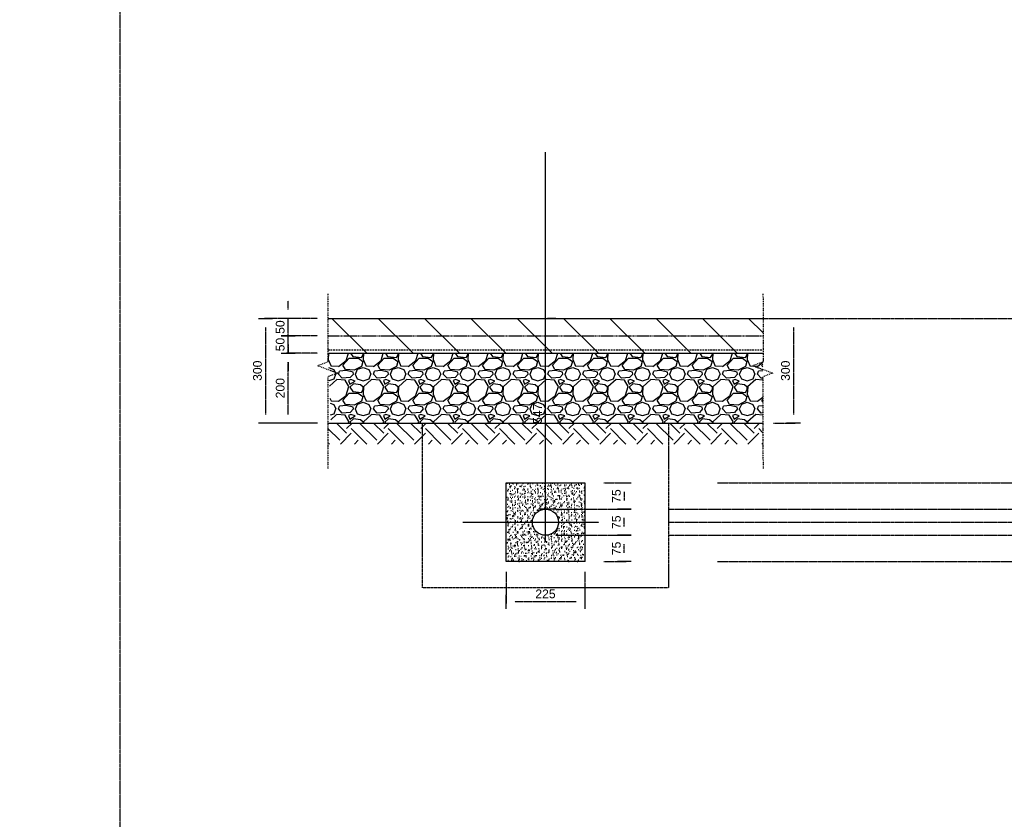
# Model space of a CAD drawing. Header units: metres. Extents: x -4024927 to 10167049, y -539908 to 13839353.
# Tile 7 of 211: x 1499160 to 1501980, y -243671 to -241380. Entities that reach past the tile are written whole.
import ezdxf

# ---------------------------------------------------------------- set-up
doc = ezdxf.new("R2010")
doc.units = ezdxf.units.M
for name, pattern in [('CENTER', [2, 1.25, -0.25, 0.25, -0.25]), ('CENTER2', [1.125, 0.75, -0.125, 0.125, -0.125]), ('CONTIUOUS', [0]), ('Dashdot', [10, 5, -2.5, 0, -2.5]), ('DASHED', [0.75, 0.5, -0.25]), ('DASHED2', [0.375, 0.25, -0.125])]:
    doc.linetypes.add(name, pattern=pattern)
for name, color, linetype in [('B-HATH-TYP4', 4, 'Continuous'), ('B-PLIN', 3, 'Continuous'), ('C-DETL-BREAKLINE', 1, 'Dashdot'), ('C-DETL-DIMS', 2, 'Continuous'), ('C-ROAD-SHAP-PATT-NEW', 7, 'Continuous'), ('E-DETL-GNRL-MISC', 8, 'Continuous'), ('E_AGL_Ductbanks', 12, 'Continuous'), ('EL-AGLI-EQUP-PAPI-N-RefEdit0', 1, 'CONTIUOUS')]:
    doc.layers.add(name, color=color, linetype=linetype)
doc.styles.add('Arial', font='arial.ttf')
doc.styles.get("Standard").update_dxf_attribs({"font": 'arial.ttf'})
doc.dimstyles.new('DS-1-10', dxfattribs={"dimscale": 10, "dimtxt": 2.5, "dimasz": 2.5, "dimexe": 0.5, "dimexo": 3, "dimgap": 1, "dimtad": 1, "dimdec": 0, "dimzin": 0, "dimtxsty": 'Standard', "dimblk": 'DIMARROW', "dimcen": -3, "dimclrd": 1, "dimclre": 8, "dimclrt": 256, "dimadec": 0, "dimazin": 0, "dimtfac": 1, "dimtdec": 0, "dimtix": 1, "dimtmove": 2, "dimatfit": 3, "dimldrblk": 'DIMARROW', "dimfxl": 1, "dimtvp": 1.25, "dimarcsym": 0})

# ---------------------------------------------------------------- blocks, each defined once
blk = doc.blocks.new('DIMARROW')
blk.add_line((0, 0.8), (0, -0.8))
blk.add_lwpolyline([(0, 0, 0, 0.4, 0), (-1, 0, 0, 0, 0), (-0.97, 0, 0, 0, 0)], format="xyseb")
blk = doc.blocks.new('*D206')
at = {"layer": 'C-DETL-DIMS', "color": 8, "linetype": 'CENTER2', "lineweight": -2, "ltscale": 0.5, "transparency": 16777216}
for p, q in [((1501319, -242236.1), (1501380.9, -242236.1)), ((1501319, -242536.1), (1501380.9, -242536.1))]:
    blk.add_line(p, q, dxfattribs=at)
at = {"layer": 'C-DETL-DIMS', "color": 1, "linetype": 'CENTER2', "lineweight": -2, "ltscale": 0.5, "transparency": 16777216}
blk.add_line((1501375.9, -242261.1), (1501375.9, -242511.1), dxfattribs=at)
at = {"layer": 'Defpoints', "color": 0, "linetype": 'CENTER2', "ltscale": 0.5, "transparency": 16777216}
for p in [(1501289, -242236.1), (1501289, -242536.1), (1501375.9, -242536.1)]:
    blk.add_point(p, dxfattribs=at)
at = {"layer": 'C-DETL-DIMS', "color": 1, "linetype": 'CENTER2', "lineweight": -2, "ltscale": 0.5, "transparency": 16777216, "xscale": 25, "yscale": 25, "zscale": 25}
for p, rotation in [((1501375.9, -242236.1), 90), ((1501375.9, -242536.1), 270)]:
    blk.add_blockref('DIMARROW', p, dxfattribs=dict(at, rotation=rotation))
at = {"layer": 'C-DETL-DIMS', "linetype": 'CENTER2', "ltscale": 0.5, "transparency": 16777216, "insert": (1501353.4, -242386.1), "char_height": 25, "attachment_point": 5, "rotation": 90}
blk.add_mtext('300', dxfattribs=at)
blk = doc.blocks.new('*D207')
at = {"layer": 'C-DETL-DIMS', "color": 1, "linetype": 'CENTER2', "lineweight": -2, "ltscale": 0.5, "transparency": 16777216}
for p, q in [((1499929.1, -242211.1), (1499929.1, -242186.1)), ((1499929.1, -242286.1), (1499929.1, -242236.1)), ((1499929.1, -242311.1), (1499929.1, -242336.1))]:
    blk.add_line(p, q, dxfattribs=at)
at = {"layer": 'C-DETL-DIMS', "color": 8, "linetype": 'CENTER2', "lineweight": -2, "ltscale": 0.5, "transparency": 16777216}
for p, q in [((1500013.1, -242236.1), (1499924.1, -242236.1)), ((1500013.1, -242286.1), (1499924.1, -242286.1))]:
    blk.add_line(p, q, dxfattribs=at)
at = {"layer": 'Defpoints', "color": 0, "linetype": 'CENTER2', "ltscale": 0.5, "transparency": 16777216}
for p in [(1499929.1, -242236.1), (1500043.1, -242236.1), (1500043.1, -242286.1)]:
    blk.add_point(p, dxfattribs=at)
at = {"layer": 'C-DETL-DIMS', "color": 1, "linetype": 'CENTER2', "lineweight": -2, "ltscale": 0.5, "transparency": 16777216, "xscale": 25, "yscale": 25, "zscale": 25}
for p, rotation in [((1499929.1, -242236.1), 270), ((1499929.1, -242286.1), 90)]:
    blk.add_blockref('DIMARROW', p, dxfattribs=dict(at, rotation=rotation))
at = {"layer": 'C-DETL-DIMS', "linetype": 'CENTER2', "ltscale": 0.5, "transparency": 16777216, "insert": (1499906.3, -242261.1), "char_height": 25, "attachment_point": 5, "rotation": 90, "style": 'Arial'}
blk.add_mtext('50', dxfattribs=at)
blk = doc.blocks.new('*D208')
at = {"layer": 'C-DETL-DIMS', "color": 1, "linetype": 'CENTER2', "lineweight": -2, "ltscale": 0.5, "transparency": 16777216}
for p, q in [((1499929.1, -242261.1), (1499929.1, -242236.1)), ((1499929.1, -242336.1), (1499929.1, -242286.1)), ((1499929.1, -242361.1), (1499929.1, -242386.1))]:
    blk.add_line(p, q, dxfattribs=at)
at = {"layer": 'C-DETL-DIMS', "color": 8, "linetype": 'CENTER2', "lineweight": -2, "ltscale": 0.5, "transparency": 16777216}
for p, q in [((1500013.1, -242286.1), (1499924.1, -242286.1)), ((1500013.1, -242336.1), (1499924.1, -242336.1))]:
    blk.add_line(p, q, dxfattribs=at)
at = {"layer": 'Defpoints', "color": 0, "linetype": 'CENTER2', "ltscale": 0.5, "transparency": 16777216}
for p in [(1499929.1, -242286.1), (1500043.1, -242286.1), (1500043.1, -242336.1)]:
    blk.add_point(p, dxfattribs=at)
at = {"layer": 'C-DETL-DIMS', "color": 1, "linetype": 'CENTER2', "lineweight": -2, "ltscale": 0.5, "transparency": 16777216, "xscale": 25, "yscale": 25, "zscale": 25}
for p, rotation in [((1499929.1, -242286.1), 270), ((1499929.1, -242336.1), 90)]:
    blk.add_blockref('DIMARROW', p, dxfattribs=dict(at, rotation=rotation))
at = {"layer": 'C-DETL-DIMS', "linetype": 'CENTER2', "ltscale": 0.5, "transparency": 16777216, "insert": (1499906.3, -242311.1), "char_height": 25, "attachment_point": 5, "rotation": 90, "style": 'Arial'}
blk.add_mtext('50', dxfattribs=at)
blk = doc.blocks.new('*D209')
at = {"layer": 'C-DETL-DIMS', "color": 8, "linetype": 'CENTER2', "lineweight": -2, "ltscale": 0.5, "transparency": 16777216}
for p, q in [((1500013.1, -242336.1), (1499924.1, -242336.1)), ((1500013.1, -242536.1), (1499924.1, -242536.1))]:
    blk.add_line(p, q, dxfattribs=at)
at = {"layer": 'C-DETL-DIMS', "color": 1, "linetype": 'CENTER2', "lineweight": -2, "ltscale": 0.5, "transparency": 16777216}
blk.add_line((1499929.1, -242511.1), (1499929.1, -242361.1), dxfattribs=at)
at = {"layer": 'Defpoints', "color": 0, "linetype": 'CENTER2', "ltscale": 0.5, "transparency": 16777216}
for p in [(1499929.1, -242336.1), (1500043.1, -242336.1), (1500043.1, -242536.1)]:
    blk.add_point(p, dxfattribs=at)
at = {"layer": 'C-DETL-DIMS', "color": 1, "linetype": 'CENTER2', "lineweight": -2, "ltscale": 0.5, "transparency": 16777216, "xscale": 25, "yscale": 25, "zscale": 25}
for p, rotation in [((1499929.1, -242336.1), 90), ((1499929.1, -242536.1), 270)]:
    blk.add_blockref('DIMARROW', p, dxfattribs=dict(at, rotation=rotation))
at = {"layer": 'C-DETL-DIMS', "linetype": 'CENTER2', "ltscale": 0.5, "transparency": 16777216, "insert": (1499906.3, -242436.1), "char_height": 25, "attachment_point": 5, "rotation": 90, "style": 'Arial'}
blk.add_mtext('200', dxfattribs=at)
blk = doc.blocks.new('*D211')
at = {"layer": 'C-DETL-DIMS', "color": 8, "linetype": 'CENTER2', "lineweight": -2, "ltscale": 0.5, "transparency": 16777216}
for p, q in [((1500833.5, -242707.6), (1500896.8, -242707.6)), ((1500696, -242782.6), (1500896.8, -242782.6))]:
    blk.add_line(p, q, dxfattribs=at)
at = {"layer": 'C-DETL-DIMS', "color": 1, "linetype": 'CENTER2', "lineweight": -2, "ltscale": 0.5, "transparency": 16777216}
blk.add_line((1500891.8, -242732.6), (1500891.8, -242757.6), dxfattribs=at)
at = {"layer": 'Defpoints', "color": 0, "linetype": 'CENTER2', "ltscale": 0.5, "transparency": 16777216}
for p in [(1500803.5, -242707.6), (1500666, -242782.6), (1500891.8, -242782.6)]:
    blk.add_point(p, dxfattribs=at)
at = {"layer": 'C-DETL-DIMS', "color": 1, "linetype": 'CENTER2', "lineweight": -2, "ltscale": 0.5, "transparency": 16777216, "xscale": 25, "yscale": 25, "zscale": 25}
for p, rotation in [((1500891.8, -242707.6), 90), ((1500891.8, -242782.6), 270)]:
    blk.add_blockref('DIMARROW', p, dxfattribs=dict(at, rotation=rotation))
at = {"layer": 'C-DETL-DIMS', "linetype": 'CENTER2', "ltscale": 0.5, "transparency": 16777216, "insert": (1500869.1, -242745.1), "char_height": 25, "attachment_point": 5, "rotation": 90, "style": 'Arial'}
blk.add_mtext('75', dxfattribs=at)
blk = doc.blocks.new('*D363')
at = {"layer": 'C-DETL-DIMS', "color": 8, "linetype": 'CENTER2', "lineweight": -2, "ltscale": 0.5, "transparency": 16777216}
for p, q in [((1500696, -242236.1), (1500671, -242236.1)), ((1500696, -242782.6), (1500671, -242782.6))]:
    blk.add_line(p, q, dxfattribs=at)
at = {"layer": 'C-DETL-DIMS', "color": 1, "linetype": 'CENTER2', "lineweight": -2, "ltscale": 0.5, "transparency": 16777216}
blk.add_line((1500666, -242757.6), (1500666, -242261.1), dxfattribs=at)
at = {"layer": 'Defpoints', "color": 0, "linetype": 'CENTER2', "ltscale": 0.5, "transparency": 16777216}
for p in [(1500666, -242236.1), (1500666, -242236.1), (1500666, -242782.6)]:
    blk.add_point(p, dxfattribs=at)
at = {"layer": 'C-DETL-DIMS', "color": 1, "linetype": 'CENTER2', "lineweight": -2, "ltscale": 0.5, "transparency": 16777216, "xscale": 25, "yscale": 25, "zscale": 25}
for p, rotation in [((1500666, -242236.1), 90), ((1500666, -242782.6), 270)]:
    blk.add_blockref('DIMARROW', p, dxfattribs=dict(at, rotation=rotation))
at = {"layer": 'C-DETL-DIMS', "linetype": 'CENTER2', "ltscale": 0.5, "transparency": 16777216, "insert": (1500643.3, -242509.3), "char_height": 25, "attachment_point": 5, "rotation": 90, "style": 'Arial'}
blk.add_mtext('547', dxfattribs=at)
blk = doc.blocks.new('*D125')
at = {"layer": 'C-DETL-DIMS', "color": 8, "linetype": 'CENTER2', "lineweight": -2, "ltscale": 0.5, "transparency": 16777216}
for p, q in [((1500013.1, -242236.1), (1499859, -242236.1)), ((1500012.8, -242536.1), (1499859, -242536.1))]:
    blk.add_line(p, q, dxfattribs=at)
at = {"layer": 'C-DETL-DIMS', "color": 1, "linetype": 'CENTER2', "lineweight": -2, "ltscale": 0.5, "transparency": 16777216}
blk.add_line((1499864, -242261.1), (1499864, -242511.1), dxfattribs=at)
at = {"layer": 'Defpoints', "color": 0, "linetype": 'CENTER2', "ltscale": 0.5, "transparency": 16777216}
for p in [(1500043.1, -242236.1), (1499864, -242536.1), (1500042.8, -242536.1)]:
    blk.add_point(p, dxfattribs=at)
at = {"layer": 'C-DETL-DIMS', "color": 1, "linetype": 'CENTER2', "lineweight": -2, "ltscale": 0.5, "transparency": 16777216, "xscale": 25, "yscale": 25, "zscale": 25}
for p, rotation in [((1499864, -242236.1), 90), ((1499864, -242536.1), 270)]:
    blk.add_blockref('DIMARROW', p, dxfattribs=dict(at, rotation=rotation))
at = {"layer": 'C-DETL-DIMS', "linetype": 'CENTER2', "ltscale": 0.5, "transparency": 16777216, "insert": (1499841.2, -242386.1), "char_height": 25, "attachment_point": 5, "rotation": 90, "style": 'Arial'}
blk.add_mtext('300', dxfattribs=at)
blk = doc.blocks.new('*D126')
at = {"layer": 'C-DETL-DIMS', "color": 8, "linetype": 'CENTER2', "lineweight": -2, "ltscale": 0.5, "transparency": 16777216}
for p, q in [((1500696, -242857.6), (1500896.8, -242857.6)), ((1500833.5, -242932.6), (1500896.8, -242932.6))]:
    blk.add_line(p, q, dxfattribs=at)
at = {"layer": 'C-DETL-DIMS', "color": 1, "linetype": 'CENTER2', "lineweight": -2, "ltscale": 0.5, "transparency": 16777216}
blk.add_line((1500891.8, -242907.6), (1500891.8, -242882.6), dxfattribs=at)
at = {"layer": 'Defpoints', "color": 0, "linetype": 'CENTER2', "ltscale": 0.5, "transparency": 16777216}
for p in [(1500666, -242857.6), (1500891.8, -242857.6), (1500803.5, -242932.6)]:
    blk.add_point(p, dxfattribs=at)
at = {"layer": 'C-DETL-DIMS', "color": 1, "linetype": 'CENTER2', "lineweight": -2, "ltscale": 0.5, "transparency": 16777216, "xscale": 25, "yscale": 25, "zscale": 25}
for p, rotation in [((1500891.8, -242857.6), 90), ((1500891.8, -242932.6), 270)]:
    blk.add_blockref('DIMARROW', p, dxfattribs=dict(at, rotation=rotation))
at = {"layer": 'C-DETL-DIMS', "linetype": 'CENTER2', "ltscale": 0.5, "transparency": 16777216, "insert": (1500869.1, -242895.1), "char_height": 25, "attachment_point": 5, "rotation": 90, "style": 'Arial'}
blk.add_mtext('75', dxfattribs=at)
blk = doc.blocks.new('*D127')
at = {"layer": 'C-DETL-DIMS', "color": 8, "linetype": 'CENTER2', "lineweight": -2, "ltscale": 0.5, "transparency": 16777216}
for p, q in [((1500696, -242782.6), (1500896.8, -242782.6)), ((1500696, -242857.6), (1500896.8, -242857.6))]:
    blk.add_line(p, q, dxfattribs=at)
at = {"layer": 'C-DETL-DIMS', "color": 1, "linetype": 'CENTER2', "lineweight": -2, "ltscale": 0.5, "transparency": 16777216}
blk.add_line((1500891.8, -242832.6), (1500891.8, -242807.6), dxfattribs=at)
at = {"layer": 'Defpoints', "color": 0, "linetype": 'CENTER2', "ltscale": 0.5, "transparency": 16777216}
for p in [(1500666, -242782.6), (1500891.8, -242782.6), (1500666, -242857.6)]:
    blk.add_point(p, dxfattribs=at)
at = {"layer": 'C-DETL-DIMS', "color": 1, "linetype": 'CENTER2', "lineweight": -2, "ltscale": 0.5, "transparency": 16777216, "xscale": 25, "yscale": 25, "zscale": 25}
for p, rotation in [((1500891.8, -242782.6), 90), ((1500891.8, -242857.6), 270)]:
    blk.add_blockref('DIMARROW', p, dxfattribs=dict(at, rotation=rotation))
at = {"layer": 'C-DETL-DIMS', "linetype": 'CENTER2', "ltscale": 0.5, "transparency": 16777216, "insert": (1500869.1, -242820.1), "char_height": 25, "attachment_point": 5, "rotation": 90, "style": 'Arial'}
blk.add_mtext('75', dxfattribs=at)
blk = doc.blocks.new('*D347')
at = {"layer": 'C-DETL-DIMS', "color": 8, "linetype": 'CENTER2', "lineweight": -2, "ltscale": 0.5, "transparency": 16777216}
for p, q in [((1500553.5, -242962.6), (1500553.5, -243053.3)), ((1500778.5, -242962.6), (1500778.5, -243053.3))]:
    blk.add_line(p, q, dxfattribs=at)
at = {"layer": 'C-DETL-DIMS', "color": 1, "linetype": 'CENTER2', "lineweight": -2, "ltscale": 0.5, "transparency": 16777216}
blk.add_line((1500753.5, -243048.3), (1500578.5, -243048.3), dxfattribs=at)
at = {"layer": 'Defpoints', "color": 0, "linetype": 'CENTER2', "ltscale": 0.5, "transparency": 16777216}
for p in [(1500553.5, -242932.6), (1500778.5, -242932.6), (1500553.5, -243048.3)]:
    blk.add_point(p, dxfattribs=at)
at = {"layer": 'C-DETL-DIMS', "color": 1, "linetype": 'CENTER2', "lineweight": -2, "ltscale": 0.5, "transparency": 16777216, "xscale": 25, "yscale": 25, "zscale": 25, "rotation": 180}
blk.add_blockref('DIMARROW', (1500553.5, -243048.3), dxfattribs=at)
at = {"layer": 'C-DETL-DIMS', "color": 1, "linetype": 'CENTER2', "lineweight": -2, "ltscale": 0.5, "transparency": 16777216, "xscale": 25, "yscale": 25, "zscale": 25}
blk.add_blockref('DIMARROW', (1500778.5, -243048.3), dxfattribs=at)
at = {"layer": 'C-DETL-DIMS', "linetype": 'CENTER2', "ltscale": 0.5, "transparency": 16777216, "insert": (1500666, -243025.5), "char_height": 25, "attachment_point": 5, "style": 'Arial'}
blk.add_mtext('225', dxfattribs=at)

msp = doc.modelspace()

# ---------------------------------------------------------------- hatches: boundary and pattern name
at = {"layer": 'B-HATH-TYP4'}
h = msp.add_hatch(dxfattribs=at)
h.set_pattern_fill('EARTH', color=252, scale=300, angle=45, style=0)
h.set_pattern_definition([(45, (1572327.47, -245097.624), (0, 106.06602), [75, -75]), (45, (1572307.585, -245077.74), (0, 106.06602), [75, -75]), (45, (1572287.7, -245057.85), (0, 106.06602), [75, -75]), (135, (1572287.7, -245044.59), (-106.06602, 7e-15), [75, -75]), (135, (1572307.585, -245024.7), (-106.06602, 7e-15), [75, -75]), (135, (1572327.47, -245004.82), (-106.06602, 7e-15), [75, -75])])
h.paths.add_polyline_path([(1501288.39, -242536.07), (1500043.09, -242536.07), (1500043.09, -242596.07), (1501288.39, -242596.07)])
at = {"layer": 'C-ROAD-SHAP-PATT-NEW', "linetype": 'Continuous', "lineweight": -3}
h = msp.add_hatch(dxfattribs=at)
h.set_pattern_fill('ANSI31', color=252, scale=750, angle=90, style=0)
h.set_pattern_definition([(135, (2010443.385, 2985406.6), (-66.2912607, -66.2912607), [])])
h.paths.add_polyline_path([(1500043.08, -242336.07), (1501288.96, -242336.07), (1501288.96, -242236.07), (1500043.08, -242236.07)])
h = msp.add_hatch(dxfattribs=at)
h.set_pattern_fill('GRAVEL', color=252, scale=100, style=0)
h.set_pattern_definition([(228.0127875, (2010515.385, 2985503.801), (-800, -900), [13.4536, -1331.9088047]), (184.96974073, (2010506.3848, 2985493.8013), (1200, 100), [23.0868, -2285.592476]), (132.51044708, (2010483.385, 2985491.801), (1000, -1100), [16.2788, -1611.6032596]), (267.273689, (2010444.3848, 2985466.8013), (100, 2000), [21.0238, -2081.3558042]), (292.83365418, (2010443.3848, 2985445.8013), (-500, 1200), [20.6155, -2040.9373128]), (357.273689, (2010451.3848, 2985426.8013), (-2000, 100), [21.0238, -2081.3558042]), (37.69424047, (2010472.3848, 2985425.8013), (-1300, -1000), [27.8029, -2752.484855]), (72.25532837, (2010494.3848, 2985442.8013), (700, 2200), [26.2488, -2598.6321497]), (121.42956562, (2010502.3848, 2985467.8013), (-800, 1300), [21.095, -2088.407311]), (175.2363583, (2010491.385, 2985485.801), (1100, -100), [24.0832, -1180.076258]), (222.3974378, (2010467.3848, 2985487.8013), (-1200, -1100), [31.1448, -3083.3375005]), (138.81407483, (2010543.385, 2985465.801), (-700, 600), [10.6301, -1052.3844813]), (171.46923439, (2010535.3848, 2985472.8013), (1300, -200), [20.2237, -2002.1511416]), (225, (2010515.385, 2985475.8), (-1e-14, -100), [14.1421, -127.2792562]), (203.1985905, (2010508.385, 2985487.801), (500, 200), [7.6158, -753.9615106]), (291.8014095, (2010501.385, 2985484.801), (-100, 300), [10.7703, -527.7461807]), (30.96375653, (2010505.385, 2985474.801), (300, 200), [17.4929, -565.6022895]), (161.5650512, (2010520.385, 2985483.8), (200, -100), [12.6491, -303.578666]), (16.38954033, (2010443.385, 2985484.801), (1000, 300), [17.72, -1754.2845147]), (70.34617594, (2010460.385, 2985489.801), (-400, -1100), [14.8661, -1471.7407747]), (293.1985905, (2010520.385, 2985503.801), (-200, 500), [15.2315, -746.3458106]), (343.61045967, (2010526.385, 2985489.801), (-1000, 300), [17.72, -1754.2845147]), (339.4439548, (2010443.385, 2985422.801), (-500, 200), [17.088, -837.3123745]), (294.77514057, (2010459.385, 2985416.801), (-500, 1100), [14.3178, -1417.4643063]), (66.8014095, (2010521.385, 2985403.801), (200, 500), [15.2315, -746.3458106]), (17.35402464, (2010527.385, 2985417.801), (-1300, -400), [16.7631, -1659.5423614]), (69.4439548, (2010472.385, 2985403.801), (-200, -500), [8.544, -845.8563745]), (101.3099325, (2010515.385, 2985403.801), (-100, 400), [5.099, -504.8029514]), (165.9637565, (2010514.385, 2985408.801), (300, -100), [20.6155, -391.6950626]), (186.00900596, (2010494.385, 2985413.8013), (1000, 100), [19.105, -1891.3923175]), (303.6900675, (2010505.385, 2985465.8), (-100, 200), [14.4222, -346.1329275]), (353.15722659, (2010513.3848, 2985453.8013), (1700, -200), [25.1794, -2492.7562624]), (60.9453959, (2010538.385, 2985450.801), (-400, -700), [10.2956, -1019.267414]), (90, (2010543.38, 2985459.8), (-100, 100), [6, -94]), (120.25643716, (2010492.385, 2985416.801), (400, -700), [13.8924, -1375.351999]), (48.0127875, (2010485.385, 2985428.801), (800, 900), [26.9072, -1318.4552047]), (0, (2010503.38, 2985448.8), (100, 100), [26, -74]), (325.30484647, (2010529.385, 2985448.801), (1000, -700), [15.8114, -1565.32743]), (254.0546041, (2010542.385, 2985439.801), (-100, -400), [14.5602, -713.450789]), (207.64597536, (2010538.3848, 2985425.8013), (-1900, -1000), [23.7065, -2346.9474182]), (175.42607874, (2010517.3848, 2985414.8013), (-1300, 100), [25.0799, -2482.9073408])])
h.paths.add_polyline_path([(1500043.08, -242336.07), (1501288.96, -242336.07), (1501288.7, -242536.09), (1500051.78, -242536.07)])
h = msp.add_hatch(dxfattribs=at)
h.set_pattern_fill('AR-SAND', color=252, scale=0.3, angle=90, style=0)
h.set_pattern_definition([(127.5, (513783.3, 3394054.86), (-14.68239712, -0.48000939), [0, -11.5824, 0, -12.954, 0, -12.3825]), (97.5, (513783.3, 3394054.86), (-21.50475302, 13.48569849), [0, -6.2484, 0, -10.4394, 0, -4.0005]), (57.5, (513783.3, 3394045.488), (-0.04311554, 23.729771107), [0, -3.81, 0, -13.716, 0, -17.907]), (47.5, (513783.3, 3394045.488), (-6.6878797, 22.90669357), [0, -1.905, 0, -8.9916, 0, -10.287])])
h.paths.add_polyline_path([(1500778.52, -242820.07), (1500703.52, -242820.07, -0.4142136), (1500666.02, -242857.57), (1500666.02, -242932.57), (1500778.52, -242932.57)])
h.paths.add_polyline_path([(1500666.02, -242857.57, -0.4142136), (1500628.52, -242820.07), (1500553.52, -242820.07), (1500553.52, -242932.57), (1500666.02, -242932.57)])
h.paths.add_polyline_path([(1500666.02, -242707.57), (1500553.52, -242707.57), (1500553.52, -242820.07), (1500628.52, -242820.07, -0.4142136), (1500666.02, -242782.57)])
h.paths.add_polyline_path([(1500778.52, -242707.57), (1500666.02, -242707.57), (1500666.02, -242782.57, -0.4142136), (1500703.52, -242820.07), (1500778.52, -242820.07)])

# ---------------------------------------------------------------- linework, layer by layer
at = {"layer": 'B-PLIN'}
for points in [[(1500043.08, -242236.07), (1501288.96, -242236.07)], [(1500043.08, -242336.07), (1501288.96, -242336.07)], [(1500043.08, -242536.07), (1501288.96, -242536.07)]]:
    msp.add_lwpolyline(points, dxfattribs=at)
at = {"layer": 'B-PLIN', "linetype": 'DASHED2', "ltscale": 10}
msp.add_lwpolyline([(1500043.11, -242286.07), (1501288.99, -242286.07)], dxfattribs=at)
at = {"layer": 'B-PLIN', "linetype": 'DASHED', "ltscale": 10}
msp.add_lwpolyline([(1500043.08, -242326.07), (1501288.96, -242326.07)], dxfattribs=at)
at = {"layer": 'C-DETL-BREAKLINE', "ltscale": 0.5}
for points in [[(1500043.07, -242166.07), (1500043.1, -242360.99), (1500013.65, -242371.72), (1500071.35, -242392.71), (1500042.51, -242403.21), (1500043.12, -242666.07)], [(1501288.95, -242166.07), (1501288.99, -242360.99), (1501259.54, -242371.72), (1501317.24, -242392.71), (1501288.39, -242403.21), (1501289.01, -242666.07)]]:
    msp.add_lwpolyline(points, dxfattribs=at)
at = {"layer": 'C-DETL-DIMS', "linetype": 'CENTER2', "ltscale": 0.5}
msp.add_lwpolyline([(1512750, -245623.27), (1499447.57, -245623.27), (1499447.57, -236981.14), (1512750, -236981.14)], close=True, dxfattribs=at)
at = {"layer": 'Defpoints', "color": 252, "linetype": 'CENTER2', "ltscale": 0.5}
for p, q in [((1501021.42, -242236.07), (1510420.64, -242236.07)), ((1501158.92, -242707.57), (1510475.84, -242707.57)), ((1501158.92, -242707.57), (1509554.69, -242707.57)), ((1501021.42, -242782.57), (1510420.64, -242782.57)), ((1501021.42, -242782.57), (1511236.45, -242782.57)), ((1501021.42, -242820.07), (1511236.45, -242820.07)), ((1501021.42, -242857.57), (1511236.45, -242857.57)), ((1501158.92, -242932.57), (1512020.7, -242932.57))]:
    msp.add_line(p, q, dxfattribs=at)
at = {"layer": 'E-DETL-GNRL-MISC', "color": 2, "linetype": 'DASHED'}
msp.add_lwpolyline([(1501018.52, -243007.67), (1500313.52, -243007.67), (1500313.52, -242536.07), (1501018.52, -242536.07)], close=True, dxfattribs=at)
at = {"layer": 'E_AGL_Ductbanks', "linetype": 'CENTER'}
msp.add_line((1500666.02, -242876.48), (1500666.02, -241760.1), dxfattribs=at)
at = {"layer": 'E_AGL_Ductbanks', "color": 2}
msp.add_lwpolyline([(1500553.52, -242707.57), (1500778.52, -242707.57), (1500778.52, -242932.57), (1500553.52, -242932.57)], close=True, dxfattribs=at)
at = {"layer": 'E_AGL_Ductbanks', "color": 2, "linetype": 'CENTER'}
msp.add_lwpolyline([(1500429.03, -242820.07), (1500818.71, -242820.07)], dxfattribs=at)
at = {"layer": 'E_AGL_Ductbanks', "color": 4}
msp.add_circle((1500666.02, -242820.07), 37.5, dxfattribs=at)
at = {"layer": 'EL-AGLI-EQUP-PAPI-N-RefEdit0'}
msp.add_arc((3071061.1, 6743365.78), 7095987.63, 260.537675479, 260.537675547, dxfattribs=at)

# ---------------------------------------------------------------- dimensions: what is measured, and where the dimension line sits
at = {"layer": 'C-DETL-DIMS', "linetype": 'CENTER2', "ltscale": 0.5}
for base, p1, p2, angle, picture, middle in [((1499929.06, -242236.07), (1500043.11, -242286.07), (1500043.08, -242236.07), 90, '*D207', (1499906.29, -242261.07)), ((1499864.01, -242536.07), (1500043.08, -242236.07), (1500042.82, -242536.07), 90, '*D125', (1499841.23, -242386.07)), ((1499929.06, -242286.07), (1500043.11, -242336.07), (1500043.08, -242286.07), 90, '*D208', (1499906.29, -242311.07)), ((1500666.02101104, -242236.06824467), (1500666.02101103, -242782.5682447), (1500666.02101103, -242236.06824467), 90, '*D363', (1500643.30784596, -242509.31824468)), ((1499929.06, -242336.07), (1500043.08, -242536.07), (1500043.08, -242336.07), 90, '*D209', (1499906.29, -242436.07)), ((1500891.78, -242782.57), (1500803.52, -242707.57), (1500666.02, -242782.57), 90, '*D211', (1500869.06, -242745.07)), ((1500891.78, -242782.57), (1500666.02, -242857.57), (1500666.02, -242782.57), 90, '*D127', (1500869.06, -242820.07)), ((1500891.78, -242857.57), (1500803.52, -242932.57), (1500666.02, -242857.57), 270, '*D126', (1500869.06, -242895.07))]:
    dim = msp.add_linear_dim(base=base, p1=p1, p2=p2, angle=angle, dimstyle='DS-1-10', override={"dimtxsty": 'Arial'}, dxfattribs=at)
    dim.commit()
    dim.dimension.update_dxf_attribs({"geometry": picture, "text_midpoint": middle})
dim = msp.add_aligned_dim(p1=(1501288.96, -242236.07), p2=(1501288.96, -242536.07), distance=86.95, dimstyle='DS-1-10', dxfattribs=at)
dim.commit()
dim.dimension.update_dxf_attribs({"geometry": '*D206', "text_midpoint": (1501353.41, -242386.07)})
dim = msp.add_linear_dim(base=(1500553.52, -243048.31), p1=(1500778.52, -242932.57), p2=(1500553.52, -242932.57), dimstyle='DS-1-10', override={"dimtxsty": 'Arial'}, dxfattribs=at)
dim.commit()
dim.dimension.update_dxf_attribs({"geometry": '*D347', "text_midpoint": (1500666.02, -243025.54)})

doc.saveas('drawing.dxf')
